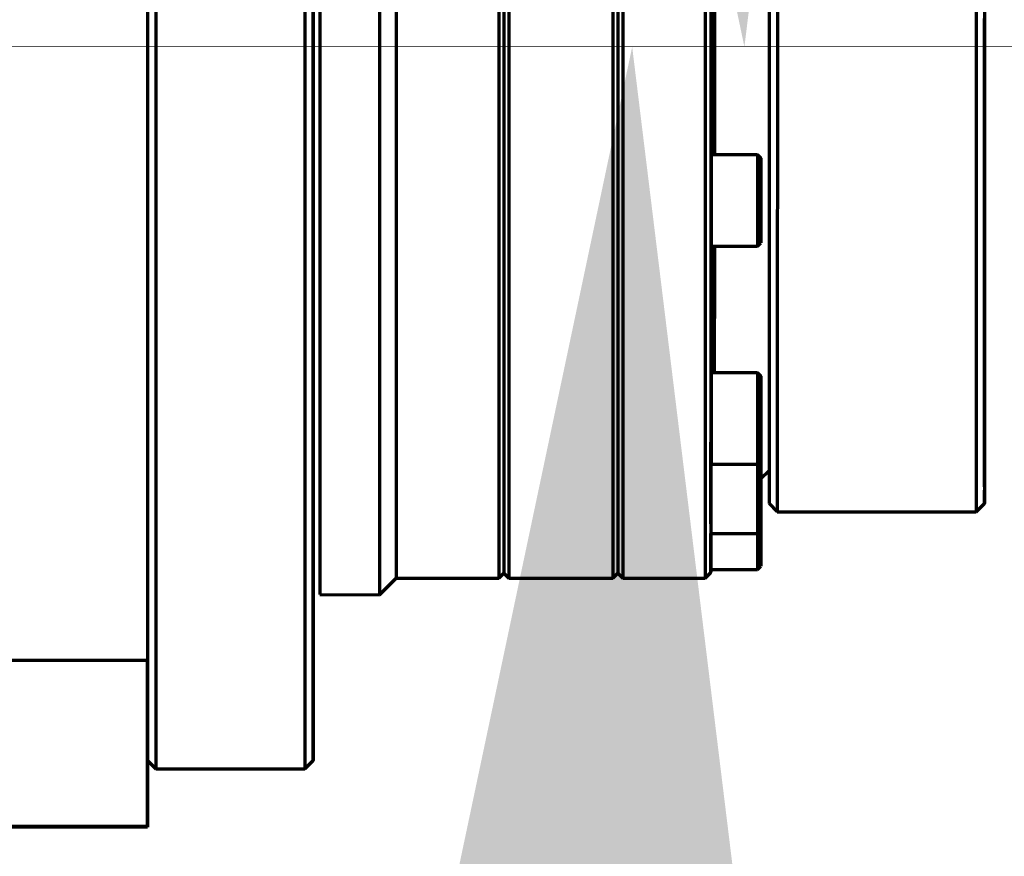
# Model space of a CAD drawing. Header units: millimetres. Extents: x -170 to 6906, y -2212 to 4257.
# Tile 225 of 256: x 6079 to 6138, y -1291 to -1241. Entities that reach past the tile are written whole.
import ezdxf

# ---------------------------------------------------------------- set-up
doc = ezdxf.new("R2010")
doc.units = ezdxf.units.MM
doc.layers.add('1', color=7, linetype='Continuous', true_color=0xffffff)
doc.styles.add('PC_TEXTSTYLE', font='ISOCP.SHX', dxfattribs={"width": 0.707, "bigfont": 'GBCBIG.SHX'})
doc.dimstyles.new('GB_DIMSTYLE', dxfattribs={"dimtxt": 50, "dimasz": 40, "dimexe": 1, "dimexo": 0, "dimgap": 1.5, "dimtad": 1, "dimdec": 1, "dimdsep": 46, "dimtxsty": 'PC_TEXTSTYLE', "dimcen": 0, "dimclrd": 256, "dimclrt": 3, "dimadec": 1, "dimazin": 2, "dimtp": 0.1, "dimtm": 0.1, "dimtfac": 0.71, "dimtdec": 1, "dimtmove": 0, "dimatfit": 3, "dimfxl": 1, "dimtfill": 1, "dimarcsym": 0})

# ---------------------------------------------------------------- blocks, each defined once
blk = doc.blocks.new('*D39')
at = {"lineweight": -2, "transparency": 16777216}
blk.add_line((6407.949, -916.53), (6754.063, -807.296), dxfattribs=at)
at = {"lineweight": 18, "transparency": 16777216}
blk.add_solid([(6752.057, -800.939), (6756.07, -813.654), (6792.209, -795.258)], dxfattribs=at)
at = {"layer": 'Defpoints', "color": 0, "lineweight": 18, "transparency": 16777216}
for p in [(6792.209, -795.258), (5378.621, -1241.387)]:
    blk.add_point(p, dxfattribs=at)
at = {"color": 3, "lineweight": 18, "transparency": 16777216, "insert": (6472.894, -868.24), "char_height": 50, "attachment_point": 5, "rotation": 17.51574, "style": 'PC_TEXTSTYLE', "bg_fill": 3, "box_fill_scale": 1.1, "bg_fill_color": 256, "bg_fill_true_color": 13158600, "bg_fill_transparency": 0}
blk.add_mtext('R1482.3', dxfattribs=at)

msp = doc.modelspace()

# ---------------------------------------------------------------- linework, layer by layer
at = {"lineweight": 18}
msp.add_line((6304.067, -1242.309), (4373.581, -1241.784), dxfattribs=at)
for points in [[(6132.566, -1161.764), (6105.923, -1162.9), (6122.651, -1242.26)], [(6099.105, -1321.607), (6125.747, -1322.759), (6115.88, -1242.258)]]:
    msp.add_solid(points, dxfattribs=at)
at = {"layer": '1', "color": 0, "linetype": 'Continuous', "lineweight": 70}
for p, q in [((6086.645, -1199.264), (6086.633, -1279.264)), ((6123.438, -1248.779), (6120.638, -1248.779)), ((6123.638, -1248.979), (6123.438, -1248.779)), ((6123.638, -1250.195), (6123.638, -1251.34)), ((6123.638, -1250.385), (6123.638, -1250.195)), ((6123.638, -1251.718), (6123.638, -1250.385)), ((6123.638, -1251.34), (6123.637, -1252.674)), ((6123.637, -1252.863), (6123.638, -1251.718)), ((6123.637, -1252.674), (6123.637, -1252.863)), ((6120.637, -1254.279), (6123.437, -1254.279)), ((6123.437, -1254.279), (6123.637, -1254.079)), ((6123.436, -1261.927), (6120.636, -1261.926)), ((6123.636, -1262.127), (6123.436, -1261.927)), ((6123.636, -1263.343), (6123.636, -1264.487)), ((6123.636, -1263.532), (6123.636, -1263.343)), ((6123.636, -1264.866), (6123.636, -1263.532)), ((6123.636, -1264.487), (6123.636, -1265.821)), ((6123.636, -1266.011), (6123.636, -1264.866)), ((6123.636, -1265.821), (6123.636, -1266.011)), ((6120.635, -1267.426), (6123.435, -1267.427)), ((6123.435, -1267.427), (6123.635, -1267.227)), ((6123.635, -1267.524), (6123.635, -1268.669)), ((6123.635, -1267.713), (6123.635, -1267.524)), ((6123.635, -1269.047), (6123.635, -1267.713)), ((6123.635, -1268.301), (6124.135, -1267.801)), ((6123.635, -1268.669), (6123.635, -1270.003)), ((6123.635, -1270.192), (6123.635, -1269.047)), ((6123.635, -1270.003), (6123.635, -1270.192)), ((6124.135, -1269.801), (6124.635, -1270.301)), ((6136.635, -1270.303), (6137.135, -1269.803)), ((6124.635, -1270.301), (6136.635, -1270.303)), ((6123.635, -1270.836), (6123.635, -1272.169)), ((6123.635, -1272.359), (6123.635, -1271.214)), ((6120.635, -1271.59), (6120.635, -1271.608)), ((6120.635, -1271.608), (6123.435, -1271.608)), ((6123.435, -1271.608), (6123.635, -1271.408)), ((6123.635, -1272.169), (6123.635, -1272.359)), ((6123.434, -1273.775), (6123.634, -1273.575)), ((6107.834, -1274.299), (6108.134, -1273.999)), ((6108.134, -1273.999), (6108.434, -1274.299)), ((6114.709, -1274.3), (6115.009, -1274)), ((6115.009, -1274), (6115.309, -1274.3)), ((6120.284, -1274.301), (6120.634, -1273.951)), ((6120.634, -1273.774), (6123.434, -1273.775)), ((6100.634, -1275.298), (6101.634, -1274.298)), ((6101.634, -1274.298), (6107.834, -1274.299)), ((6108.434, -1274.299), (6114.709, -1274.3)), ((6115.309, -1274.3), (6120.284, -1274.301)), ((6097.034, -1275.297), (6100.634, -1275.298)), ((6086.633, -1279.264), (6068.633, -1279.261)), ((6086.633, -1279.264), (6086.632, -1289.27)), ((6086.632, -1289.322), (6086.634, -1279.328)), ((6086.633, -1285.296), (6087.133, -1285.796)), ((6096.133, -1285.797), (6096.633, -1285.297)), ((6087.133, -1285.796), (6096.133, -1285.797)), ((6086.632, -1289.27), (6068.632, -1289.267)), ((6086.632, -1289.322), (6068.632, -1289.319)), ((6086.632, -1289.27), (6086.632, -1289.322))]:
    msp.add_line(p, q, dxfattribs=at)
for centre, major_axis, start_param, end_param in [((6087.139, -1239.296), (-0.007, -46.5), 3.141613, 5.104485), ((6096.139, -1239.297), (-0.007, -46.5), 3.141613, 5.104485), ((6086.639, -1239.296), (-0.007, -46), 3.141613, 6.283185), ((6097.039, -1239.297), (0.005, 36), 0, 1.962892), ((6100.639, -1239.298), (-0.005, -36), 3.141613, 5.104485), ((6101.639, -1239.298), (-0.005, -35), 3.141613, 5.104485), ((6107.839, -1239.299), (-0.005, -35), 3.141613, 5.104485), ((6108.139, -1239.299), (-0.005, -34.7), 3.141613, 5.104485), ((6108.439, -1239.299), (-0.005, -35), 3.141613, 5.104485), ((6114.714, -1239.3), (-0.005, -35), 3.141613, 5.104485), ((6115.014, -1239.3), (-0.005, -34.7), 3.141613, 5.104485), ((6115.314, -1239.3), (-0.005, -35), 3.141613, 5.104485), ((6120.289, -1239.301), (-0.005, -35), 3.141613, 5.104485), ((6124.639, -1239.301), (0.004, 31), 0, 3.141572), ((6136.639, -1239.303), (-0.004, -31), 3.141613, 6.283185), ((6124.139, -1239.301), (-0.004, -30.5), 3.141613, 6.283185), ((6137.139, -1239.303), (0.004, 30.5), 0, 3.372418), ((6120.639, -1239.301), (-0.005, -34.65), 4.602955, 5.082416), ((6120.839, -1239.301), (0.004, 29), 1.520909, 1.904969), ((6137.138, -1245.426), (-0.001, -5.75), 0, 2.534496), ((6137.138, -1245.426), (-0.001, -5.75), 3.757852, 6.283185), ((6137.139, -1239.303), (0.004, 30.5), 4.442425, 4.66322), ((6137.139, -1239.303), (-0.001, -8), 4.900999, 6.283185), ((6137.139, -1239.303), (-0.001, -8), 0, 1.378488), ((6137.139, -1239.304), (0, -1.5), 5.67995, 6.886455), ((6120.639, -1239.301), (-0.005, -34.65), 1.292661, 1.367373), ((6137.138, -1249.253), (0, 2.5), 5.689038, 6.877365), ((6120.638, -1251.529), (0, -2.75), 3.140888, 4.822727), ((6120.638, -1251.564), (0, -2.75), 3.140472, 6.282064), ((6123.438, -1251.529), (0, -2.75), 3.141613, 5.104484), ((6120.639, -1239.301), (-0.005, -34.65), 1.199563, 1.274003), ((6137.137, -1254.085), (-0.001, -5.75), 0, 2.101644), ((6137.137, -1254.085), (-0.001, -5.75), 4.197282, 6.283185), ((6137.137, -1254.085), (-0.001, -5.75), 0, 2.101546), ((6137.137, -1254.085), (-0.001, -5.75), 4.19738, 6.283185), ((6137.139, -1239.303), (0.004, 30.5), 4.065532, 4.307336), ((6137.138, -1249.253), (0, -2), 6.003358, 6.563059), ((6137.138, -1249.253), (0, -2), 6.003358, 6.563059), ((6120.638, -1251.529), (0, 2.75), 1.681134, 2.24465), ((6101.639, -1239.298), (-0.005, -35), 5.104485, 6.283185), ((6107.839, -1239.299), (-0.005, -35), 5.104485, 6.283185), ((6108.139, -1239.299), (-0.005, -34.7), 5.104485, 6.283185), ((6108.439, -1239.299), (-0.005, -35), 5.104485, 6.283185), ((6114.714, -1239.3), (-0.005, -35), 5.104485, 6.283185), ((6115.014, -1239.3), (-0.005, -34.7), 5.104485, 6.283185), ((6115.314, -1239.3), (-0.005, -35), 5.104485, 6.283185), ((6120.289, -1239.301), (-0.005, -35), 5.104485, 6.283185), ((6123.438, -1251.529), (0, -2.75), 5.104484, 6.283185), ((6097.039, -1239.297), (0.005, 36), 1.962892, 3.141613), ((6100.639, -1239.298), (-0.005, -36), 5.104485, 6.283185), ((6120.639, -1239.301), (-0.005, -34.65), 5.126554, 5.606015), ((6120.638, -1251.529), (0, -2.75), 5.386243, 6.283595), ((6120.639, -1239.301), (-0.005, -34.65), 0.937763, 1.155425), ((6120.839, -1239.301), (0.004, 29), 2.115063, 2.465841), ((6120.637, -1258.796), (0, -2.75), 3.141183, 6.282775), ((6087.139, -1239.296), (-0.007, -46.5), 5.104485, 6.283185), ((6096.139, -1239.297), (-0.007, -46.5), 5.104485, 6.283185), ((6137.137, -1259.102), (0, 1.75), 5.256399, 7.310004), ((6137.137, -1259.102), (0, 1.75), 5.256399, 7.310004), ((6137.137, -1259.102), (0, -1.5), 5.67995, 6.886455), ((6120.639, -1239.301), (-0.005, -34.65), 0.685547, 0.893626), ((6137.139, -1239.303), (0.004, 30.5), 3.638275, 3.939279), ((6137.136, -1263.324), (0, 2.5), 5.689038, 6.877365), ((6120.636, -1264.676), (0, -2.75), 3.14052, 5.346326), ((6123.436, -1264.677), (0, -2.75), 3.141613, 5.104484), ((6137.136, -1263.324), (0, -2), 6.003358, 6.563059), ((6123.436, -1264.677), (0, -2.75), 5.104484, 6.283185), ((6137.135, -1267.303), (0, 1.75), 5.256399, 7.310004), ((6120.635, -1268.858), (0, -2.75), 2.118203, 5.608125), ((6120.636, -1264.676), (0, 2.75), 2.204733, 2.768249), ((6120.636, -1264.676), (0, -2.75), 5.909841, 6.283784), ((6120.639, -1239.301), (-0.005, -34.65), 5.650152, 5.867814), ((6120.635, -1268.872), (0, -2.75), 4.158652, 6.281961), ((6120.639, -1239.301), (-0.005, -34.65), 0.414165, 0.623734), ((6123.435, -1268.858), (0, -2.75), 4.164953, 5.104484), ((6120.635, -1271.024), (0, -2.75), 3.141011, 5.869925), ((6137.135, -1267.303), (0, -1.5), 5.67995, 6.886455), ((6123.435, -1268.858), (0, -2.75), 5.104484, 6.283185), ((6120.635, -1268.858), (0, 2.75), 2.466533, 3.030048), ((6120.639, -1239.301), (-0.005, -34.65), 5.911952, 6.129614), ((6120.639, -1239.301), (-0.005, -34.65), 6.173751, 6.653212), ((6123.435, -1271.025), (0, -2.75), 4.926003, 5.104484), ((6123.435, -1271.025), (0, -2.75), 5.104484, 6.283185), ((6123.635, -1271.025), (0, -2.55), 5.104484, 6.283185), ((6120.635, -1271.024), (0, 2.75), 2.728332, 3.141009)]:
    msp.add_ellipse(centre, major_axis=major_axis, ratio=0.000004, start_param=start_param, end_param=end_param, dxfattribs=at)
for centre, major_axis in [((6096.639, -1239.297), (0.007, 46)), ((6123.638, -1251.529), (0, -2.55)), ((6123.636, -1264.677), (0, -2.55)), ((6123.635, -1268.858), (0, -2.55))]:
    msp.add_ellipse(centre, major_axis=major_axis, ratio=0.000004, dxfattribs=at)
for points, knots in [([(6120.638, -1250.459), (6120.638, -1249.634), (6120.638, -1248.796), (6120.638, -1247.097), (6120.638, -1246.289), (6120.639, -1244.436), (6120.639, -1243.505), (6120.639, -1241.632), (6120.639, -1240.729), (6120.639, -1239.743)], [0, 0, 0, 0, 0.2314011, 0.2314011, 0.4628023, 0.4628023, 0.6942034, 0.6942034, 0.9256045, 0.9256045, 0.9256045, 0.9256045]), ([(6096.638, -1250.075), (6096.638, -1249.546), (6096.638, -1249.013), (6096.638, -1247.939), (6096.638, -1247.431), (6096.638, -1246.854), (6096.638, -1245.699), (6096.639, -1244.538), (6096.639, -1242.203), (6096.639, -1241.078), (6096.639, -1239.848)], [0.0524278, 0.0524278, 0.0524278, 0.0524278, 0.1048556, 0.1048556, 0.1572834, 0.1572834, 0.1572834, 0.2097112, 0.2097112, 0.2621391, 0.2621391, 0.2621391, 0.2621391]), ([(6137.138, -1251.175), (6137.138, -1251.157), (6137.138, -1251.131), (6137.138, -1251.062), (6137.138, -1251.019), (6137.138, -1250.956), (6137.138, -1250.943), (6137.138, -1250.916), (6137.138, -1250.875), (6137.138, -1250.829), (6137.138, -1250.734), (6137.138, -1250.664), (6137.138, -1250.568), (6137.138, -1250.549), (6137.138, -1250.509), (6137.138, -1250.448), (6137.138, -1250.385), (6137.138, -1250.256), (6137.138, -1250.165), (6137.138, -1250.047), (6137.138, -1250.023), (6137.138, -1249.974), (6137.138, -1249.95), (6137.138, -1249.876), (6137.138, -1249.826), (6137.138, -1249.675), (6137.138, -1249.572), (6137.138, -1249.415), (6137.138, -1249.362), (6137.138, -1249.282), (6137.138, -1249.256), (6137.138, -1249.202), (6137.138, -1249.175), (6137.138, -1249.041), (6137.138, -1248.935), (6137.138, -1248.723), (6137.138, -1248.618), (6137.138, -1248.487), (6137.138, -1248.46), (6137.138, -1248.409), (6137.138, -1248.331), (6137.138, -1248.256), (6137.138, -1248.107), (6137.138, -1248.01), (6137.138, -1247.869), (6137.138, -1247.823), (6137.138, -1247.732), (6137.138, -1247.687), (6137.138, -1247.558), (6137.138, -1247.476), (6137.138, -1247.322), (6137.138, -1247.25), (6137.138, -1247.182)], [0, 0, 0, 0, 0.0625, 0.0625, 0.125, 0.125, 0.140625, 0.140625, 0.15625, 0.1875, 0.1875, 0.25, 0.25, 0.265625, 0.265625, 0.28125, 0.3125, 0.3125, 0.375, 0.375, 0.390625, 0.390625, 0.40625, 0.40625, 0.4375, 0.4375, 0.5, 0.5, 0.53125, 0.53125, 0.546875, 0.546875, 0.5625, 0.5625, 0.625, 0.625, 0.6875, 0.6875, 0.703125, 0.703125, 0.71875, 0.75, 0.75, 0.8125, 0.8125, 0.84375, 0.84375, 0.875, 0.875, 0.9375, 0.9375, 1, 1, 1, 1]), ([(6137.138, -1247.182), (6137.138, -1247.25), (6137.138, -1247.322), (6137.138, -1247.477), (6137.138, -1247.559), (6137.138, -1247.667), (6137.138, -1247.689), (6137.138, -1247.734), (6137.138, -1247.801), (6137.138, -1247.871), (6137.138, -1248.011), (6137.138, -1248.107), (6137.138, -1248.257), (6137.138, -1248.307), (6137.138, -1248.384), (6137.138, -1248.41), (6137.138, -1248.462), (6137.138, -1248.488), (6137.138, -1248.619), (6137.138, -1248.724), (6137.138, -1248.935), (6137.138, -1249.042), (6137.138, -1249.175), (6137.138, -1249.202), (6137.138, -1249.256), (6137.138, -1249.282), (6137.138, -1249.362), (6137.138, -1249.415), (6137.138, -1249.572), (6137.138, -1249.674), (6137.138, -1249.825), (6137.138, -1249.875), (6137.138, -1249.949), (6137.138, -1249.973), (6137.138, -1250.022), (6137.138, -1250.046), (6137.138, -1250.165), (6137.138, -1250.256), (6137.138, -1250.428), (6137.138, -1250.509), (6137.138, -1250.605), (6137.138, -1250.624), (6137.138, -1250.661), (6137.138, -1250.679), (6137.138, -1250.732), (6137.138, -1250.765), (6137.138, -1250.861), (6137.138, -1250.918), (6137.138, -1250.98), (6137.138, -1250.992), (6137.138, -1251.016), (6137.138, -1251.027), (6137.138, -1251.059), (6137.138, -1251.079), (6137.138, -1251.131), (6137.138, -1251.157), (6137.138, -1251.176)], [0, 0, 0, 0, 0.0625, 0.0625, 0.125, 0.125, 0.140625, 0.140625, 0.15625, 0.1875, 0.1875, 0.25, 0.25, 0.28125, 0.28125, 0.296875, 0.296875, 0.3125, 0.3125, 0.375, 0.375, 0.4375, 0.4375, 0.453125, 0.453125, 0.46875, 0.46875, 0.5, 0.5, 0.5625, 0.5625, 0.59375, 0.59375, 0.609375, 0.609375, 0.625, 0.625, 0.6875, 0.6875, 0.75, 0.75, 0.765625, 0.765625, 0.78125, 0.78125, 0.8125, 0.8125, 0.875, 0.875, 0.890625, 0.890625, 0.90625, 0.90625, 0.9375, 0.9375, 1, 1, 1, 1]), ([(6137.138, -1248.393), (6137.138, -1248.407), (6137.138, -1248.421), (6137.138, -1248.461), (6137.138, -1248.487), (6137.138, -1248.618), (6137.138, -1248.723), (6137.138, -1248.934), (6137.138, -1249.041), (6137.138, -1249.174), (6137.138, -1249.201), (6137.138, -1249.255), (6137.138, -1249.282), (6137.138, -1249.362), (6137.138, -1249.414), (6137.138, -1249.571), (6137.138, -1249.674), (6137.138, -1249.824), (6137.138, -1249.874), (6137.138, -1249.948), (6137.138, -1249.973), (6137.138, -1250.021), (6137.138, -1250.045), (6137.138, -1250.164), (6137.138, -1250.255), (6137.138, -1250.427), (6137.138, -1250.508), (6137.138, -1250.604), (6137.138, -1250.623), (6137.138, -1250.66), (6137.138, -1250.678), (6137.138, -1250.731), (6137.138, -1250.764), (6137.138, -1250.86), (6137.138, -1250.917), (6137.138, -1250.979), (6137.138, -1250.992), (6137.138, -1251.015), (6137.138, -1251.026), (6137.138, -1251.058), (6137.138, -1251.078), (6137.138, -1251.13), (6137.138, -1251.157), (6137.138, -1251.175)], [0, 0, 0, 0, 0.011772, 0.011772, 0.033732, 0.033732, 0.121575, 0.121575, 0.209417, 0.209417, 0.231378, 0.231378, 0.253339, 0.253339, 0.29726, 0.29726, 0.385102, 0.385102, 0.429024, 0.429024, 0.450984, 0.450984, 0.472945, 0.472945, 0.560787, 0.560787, 0.64863, 0.64863, 0.670591, 0.670591, 0.692551, 0.692551, 0.736472, 0.736472, 0.824315, 0.824315, 0.846276, 0.846276, 0.868236, 0.868236, 0.912157, 0.912157, 1, 1, 1, 1]), ([(6137.138, -1251.175), (6137.138, -1251.156), (6137.138, -1251.13), (6137.138, -1251.061), (6137.138, -1251.019), (6137.138, -1250.956), (6137.138, -1250.943), (6137.138, -1250.916), (6137.138, -1250.874), (6137.138, -1250.829), (6137.138, -1250.733), (6137.138, -1250.663), (6137.138, -1250.567), (6137.138, -1250.548), (6137.138, -1250.508), (6137.138, -1250.447), (6137.138, -1250.384), (6137.138, -1250.255), (6137.138, -1250.165), (6137.138, -1250.046), (6137.138, -1250.022), (6137.138, -1249.974), (6137.138, -1249.949), (6137.138, -1249.875), (6137.138, -1249.825), (6137.138, -1249.674), (6137.138, -1249.571), (6137.138, -1249.414), (6137.138, -1249.361), (6137.138, -1249.282), (6137.138, -1249.255), (6137.138, -1249.201), (6137.138, -1249.174), (6137.138, -1249.041), (6137.138, -1248.934), (6137.138, -1248.722), (6137.138, -1248.617), (6137.138, -1248.486), (6137.138, -1248.46), (6137.138, -1248.426), (6137.138, -1248.418), (6137.138, -1248.41)], [0, 0, 0, 0, 0.08829, 0.08829, 0.176581, 0.176581, 0.198654, 0.198654, 0.220726, 0.264871, 0.264871, 0.353162, 0.353162, 0.375235, 0.375235, 0.397307, 0.441452, 0.441452, 0.529743, 0.529743, 0.551816, 0.551816, 0.573888, 0.573888, 0.618033, 0.618033, 0.706324, 0.706324, 0.750469, 0.750469, 0.772542, 0.772542, 0.794614, 0.794614, 0.882905, 0.882905, 0.971195, 0.971195, 0.993268, 0.993268, 1, 1, 1, 1]), ([(6120.636, -1263.406), (6120.636, -1262.849), (6120.636, -1262.254), (6120.636, -1260.988), (6120.636, -1260.288), (6120.637, -1258.928), (6120.637, -1258.219), (6120.637, -1256.744), (6120.637, -1255.932), (6120.637, -1255.183), (6120.637, -1253.684), (6120.637, -1252.109), (6120.638, -1250.459)], [0.160158, 0.160158, 0.160158, 0.160158, 0.3281264, 0.3281264, 0.4960948, 0.4960948, 0.6640632, 0.6640632, 0.8320316, 0.8320316, 0.8320316, 1, 1, 1, 1]), ([(6120.637, -1255.78), (6120.637, -1256.595), (6120.637, -1257.377), (6120.637, -1258.878), (6120.637, -1259.624), (6120.636, -1260.941), (6120.636, -1261.564), (6120.636, -1262.738), (6120.636, -1263.318), (6120.636, -1263.804), (6120.636, -1264.775), (6120.636, -1265.602), (6120.636, -1266.285)], [0.087858, 0.087858, 0.087858, 0.087858, 0.1757161, 0.1757161, 0.2635741, 0.2635741, 0.3514321, 0.3514321, 0.4392901, 0.4392901, 0.4392901, 0.5271482, 0.5271482, 0.5271482, 0.5271482]), ([(6137.136, -1260.338), (6137.136, -1260.313), (6137.136, -1260.286), (6137.136, -1260.229), (6137.136, -1260.198), (6137.136, -1260.148), (6137.136, -1260.131), (6137.136, -1260.096), (6137.136, -1260.078), (6137.136, -1260.022), (6137.136, -1259.984), (6137.136, -1259.863), (6137.136, -1259.777), (6137.136, -1259.662), (6137.136, -1259.639), (6137.136, -1259.592), (6137.136, -1259.568), (6137.136, -1259.497), (6137.136, -1259.4), (6137.136, -1259.3), (6137.136, -1259.225), (6137.136, -1259.199), (6137.137, -1259.148), (6137.137, -1259.122), (6137.137, -1258.994), (6137.137, -1258.891), (6137.137, -1258.738), (6137.137, -1258.687), (6137.137, -1258.611), (6137.137, -1258.586), (6137.137, -1258.535), (6137.137, -1258.51), (6137.137, -1258.386), (6137.137, -1258.29), (6137.137, -1258.197)], [0, 0, 0, 0, 0.0625, 0.0625, 0.125, 0.125, 0.15625, 0.15625, 0.1875, 0.1875, 0.25, 0.25, 0.375, 0.375, 0.40625, 0.40625, 0.4375, 0.4375, 0.5, 0.5625, 0.5625, 0.59375, 0.59375, 0.625, 0.625, 0.75, 0.75, 0.8125, 0.8125, 0.84375, 0.84375, 0.875, 0.875, 1, 1, 1, 1]), ([(6137.137, -1258.197), (6137.137, -1258.29), (6137.137, -1258.386), (6137.137, -1258.534), (6137.137, -1258.584), (6137.137, -1258.66), (6137.137, -1258.685), (6137.137, -1258.736), (6137.137, -1258.762), (6137.137, -1258.891), (6137.137, -1258.993), (6137.136, -1259.146), (6137.136, -1259.197), (6137.136, -1259.273), (6137.136, -1259.298), (6137.136, -1259.349), (6137.136, -1259.374), (6137.136, -1259.497), (6137.136, -1259.592), (6137.136, -1259.729), (6137.136, -1259.774), (6137.136, -1259.839), (6137.136, -1259.86), (6137.136, -1259.902), (6137.136, -1259.923), (6137.136, -1259.983), (6137.136, -1260.06), (6137.136, -1260.13), (6137.136, -1260.18), (6137.136, -1260.196), (6137.136, -1260.227), (6137.136, -1260.242), (6137.136, -1260.286), (6137.136, -1260.313), (6137.136, -1260.338)], [0, 0, 0, 0, 0.125, 0.125, 0.1875, 0.1875, 0.21875, 0.21875, 0.25, 0.25, 0.375, 0.375, 0.4375, 0.4375, 0.46875, 0.46875, 0.5, 0.5, 0.625, 0.625, 0.6875, 0.6875, 0.71875, 0.71875, 0.75, 0.75, 0.8125, 0.875, 0.875, 0.90625, 0.90625, 0.9375, 0.9375, 1, 1, 1, 1]), ([(6096.634, -1275.696), (6096.634, -1275.718), (6096.634, -1275.516), (6096.634, -1274.596), (6096.634, -1273.881), (6096.635, -1271.955), (6096.635, -1270.734), (6096.635, -1269.346), (6096.635, -1268.652), (6096.635, -1267.911), (6096.635, -1266.332), (6096.636, -1265.46), (6096.636, -1263.764), (6096.636, -1262.88), (6096.636, -1261.961), (6096.636, -1261.501), (6096.636, -1261.032), (6096.636, -1260.077), (6096.636, -1259.562), (6096.636, -1259.095)], [0, 0, 0, 0, 0.1080114, 0.1080114, 0.21951, 0.21951, 0.3310085, 0.3310085, 0.3310085, 0.4425071, 0.4425071, 0.5540057, 0.5540057, 0.6655043, 0.6655043, 0.6655043, 0.7770028, 0.7770028, 0.8885014, 0.8885014, 0.8885014, 0.8885014]), ([(6137.136, -1260.337), (6137.136, -1260.312), (6137.136, -1260.286), (6137.137, -1260.228), (6137.137, -1260.197), (6137.137, -1260.148), (6137.137, -1260.131), (6137.137, -1260.095), (6137.137, -1260.077), (6137.137, -1260.022), (6137.137, -1259.983), (6137.137, -1259.891), (6137.137, -1259.837), (6137.137, -1259.781)], [0, 0, 0, 0, 0.18917, 0.18917, 0.378339, 0.378339, 0.472924, 0.472924, 0.567509, 0.567509, 0.756679, 0.756679, 1, 1, 1, 1]), ([(6137.137, -1259.835), (6137.137, -1259.85), (6137.137, -1259.866), (6137.137, -1259.902), (6137.137, -1259.922), (6137.137, -1259.983), (6137.137, -1260.06), (6137.137, -1260.13), (6137.137, -1260.179), (6137.137, -1260.195), (6137.136, -1260.227), (6137.136, -1260.242), (6137.136, -1260.286), (6137.136, -1260.312), (6137.136, -1260.337)], [0, 0, 0, 0, 0.073931, 0.073931, 0.176827, 0.176827, 0.382621, 0.588414, 0.588414, 0.69131, 0.69131, 0.794207, 0.794207, 1, 1, 1, 1]), ([(6137.136, -1265.246), (6137.136, -1265.228), (6137.136, -1265.202), (6137.136, -1265.133), (6137.136, -1265.09), (6137.136, -1265.027), (6137.136, -1265.014), (6137.136, -1264.987), (6137.136, -1264.946), (6137.136, -1264.9), (6137.136, -1264.805), (6137.136, -1264.735), (6137.136, -1264.639), (6137.136, -1264.619), (6137.136, -1264.58), (6137.136, -1264.519), (6137.136, -1264.456), (6137.136, -1264.327), (6137.136, -1264.236), (6137.136, -1264.118), (6137.136, -1264.094), (6137.136, -1264.045), (6137.136, -1264.021), (6137.136, -1263.947), (6137.136, -1263.897), (6137.136, -1263.745), (6137.136, -1263.643), (6137.136, -1263.486), (6137.136, -1263.433), (6137.136, -1263.353), (6137.136, -1263.326), (6137.136, -1263.273), (6137.136, -1263.246), (6137.136, -1263.112), (6137.136, -1263.006), (6137.136, -1262.794), (6137.136, -1262.689), (6137.136, -1262.557), (6137.136, -1262.531), (6137.136, -1262.479), (6137.136, -1262.402), (6137.136, -1262.327), (6137.136, -1262.178), (6137.136, -1262.081), (6137.136, -1261.94), (6137.136, -1261.894), (6137.136, -1261.803), (6137.136, -1261.758), (6137.136, -1261.629), (6137.136, -1261.547), (6137.136, -1261.393), (6137.136, -1261.32), (6137.136, -1261.253)], [0, 0, 0, 0, 0.0625, 0.0625, 0.125, 0.125, 0.140625, 0.140625, 0.15625, 0.1875, 0.1875, 0.25, 0.25, 0.265625, 0.265625, 0.28125, 0.3125, 0.3125, 0.375, 0.375, 0.390625, 0.390625, 0.40625, 0.40625, 0.4375, 0.4375, 0.5, 0.5, 0.53125, 0.53125, 0.546875, 0.546875, 0.5625, 0.5625, 0.625, 0.625, 0.6875, 0.6875, 0.703125, 0.703125, 0.71875, 0.75, 0.75, 0.8125, 0.8125, 0.84375, 0.84375, 0.875, 0.875, 0.9375, 0.9375, 1, 1, 1, 1]), ([(6137.136, -1261.253), (6137.136, -1261.321), (6137.136, -1261.393), (6137.136, -1261.548), (6137.136, -1261.63), (6137.136, -1261.738), (6137.136, -1261.76), (6137.136, -1261.805), (6137.136, -1261.872), (6137.136, -1261.941), (6137.136, -1262.082), (6137.136, -1262.178), (6137.136, -1262.327), (6137.136, -1262.378), (6137.136, -1262.455), (6137.136, -1262.481), (6137.136, -1262.533), (6137.136, -1262.559), (6137.136, -1262.689), (6137.136, -1262.795), (6137.136, -1263.006), (6137.136, -1263.112), (6137.136, -1263.246), (6137.136, -1263.273), (6137.136, -1263.326), (6137.136, -1263.353), (6137.136, -1263.433), (6137.136, -1263.486), (6137.136, -1263.643), (6137.136, -1263.745), (6137.136, -1263.896), (6137.136, -1263.946), (6137.136, -1264.02), (6137.136, -1264.044), (6137.136, -1264.093), (6137.136, -1264.117), (6137.136, -1264.236), (6137.136, -1264.326), (6137.136, -1264.498), (6137.136, -1264.58), (6137.136, -1264.676), (6137.136, -1264.695), (6137.136, -1264.732), (6137.136, -1264.75), (6137.136, -1264.802), (6137.136, -1264.836), (6137.136, -1264.931), (6137.136, -1264.988), (6137.136, -1265.051), (6137.136, -1265.063), (6137.136, -1265.086), (6137.136, -1265.098), (6137.136, -1265.13), (6137.136, -1265.149), (6137.136, -1265.202), (6137.136, -1265.228), (6137.136, -1265.246)], [0, 0, 0, 0, 0.0625, 0.0625, 0.125, 0.125, 0.140625, 0.140625, 0.15625, 0.1875, 0.1875, 0.25, 0.25, 0.28125, 0.28125, 0.296875, 0.296875, 0.3125, 0.3125, 0.375, 0.375, 0.4375, 0.4375, 0.453125, 0.453125, 0.46875, 0.46875, 0.5, 0.5, 0.5625, 0.5625, 0.59375, 0.59375, 0.609375, 0.609375, 0.625, 0.625, 0.6875, 0.6875, 0.75, 0.75, 0.765625, 0.765625, 0.78125, 0.78125, 0.8125, 0.8125, 0.875, 0.875, 0.890625, 0.890625, 0.90625, 0.90625, 0.9375, 0.9375, 1, 1, 1, 1]), ([(6120.636, -1266.285), (6120.636, -1266.626), (6120.636, -1266.928), (6120.635, -1267.455), (6120.635, -1267.668), (6120.635, -1268.061), (6120.635, -1268.212), (6120.635, -1268.423), (6120.635, -1268.482), (6120.635, -1268.497)], [0.5271482, 0.5271482, 0.5271482, 0.5271482, 0.6150062, 0.6150062, 0.7028642, 0.7028642, 0.7907223, 0.7907223, 0.8785803, 0.8785803, 0.8785803, 0.8785803]), ([(6137.135, -1268.538), (6137.135, -1268.514), (6137.135, -1268.487), (6137.135, -1268.429), (6137.135, -1268.398), (6137.135, -1268.349), (6137.135, -1268.332), (6137.135, -1268.297), (6137.135, -1268.279), (6137.135, -1268.223), (6137.135, -1268.184), (6137.135, -1268.064), (6137.135, -1267.978), (6137.135, -1267.863), (6137.135, -1267.84), (6137.135, -1267.793), (6137.135, -1267.769), (6137.135, -1267.697), (6137.135, -1267.601), (6137.135, -1267.501), (6137.135, -1267.425), (6137.135, -1267.4), (6137.135, -1267.349), (6137.135, -1267.323), (6137.135, -1267.194), (6137.135, -1267.092), (6137.135, -1266.939), (6137.135, -1266.888), (6137.135, -1266.812), (6137.135, -1266.786), (6137.136, -1266.736), (6137.136, -1266.711), (6137.136, -1266.587), (6137.136, -1266.491), (6137.136, -1266.397)], [0, 0, 0, 0, 0.0625, 0.0625, 0.125, 0.125, 0.15625, 0.15625, 0.1875, 0.1875, 0.25, 0.25, 0.375, 0.375, 0.40625, 0.40625, 0.4375, 0.4375, 0.5, 0.5625, 0.5625, 0.59375, 0.59375, 0.625, 0.625, 0.75, 0.75, 0.8125, 0.8125, 0.84375, 0.84375, 0.875, 0.875, 1, 1, 1, 1]), ([(6137.136, -1266.397), (6137.136, -1266.491), (6137.136, -1266.587), (6137.135, -1266.735), (6137.135, -1266.785), (6137.135, -1266.86), (6137.135, -1266.886), (6137.135, -1266.937), (6137.135, -1266.963), (6137.135, -1267.092), (6137.135, -1267.194), (6137.135, -1267.347), (6137.135, -1267.398), (6137.135, -1267.474), (6137.135, -1267.499), (6137.135, -1267.549), (6137.135, -1267.574), (6137.135, -1267.698), (6137.135, -1267.793), (6137.135, -1267.93), (6137.135, -1267.974), (6137.135, -1268.04), (6137.135, -1268.061), (6137.135, -1268.103), (6137.135, -1268.124), (6137.135, -1268.184), (6137.135, -1268.261), (6137.135, -1268.331), (6137.135, -1268.381), (6137.135, -1268.397), (6137.135, -1268.428), (6137.135, -1268.443), (6137.135, -1268.487), (6137.135, -1268.514), (6137.135, -1268.538)], [0, 0, 0, 0, 0.125, 0.125, 0.1875, 0.1875, 0.21875, 0.21875, 0.25, 0.25, 0.375, 0.375, 0.4375, 0.4375, 0.46875, 0.46875, 0.5, 0.5, 0.625, 0.625, 0.6875, 0.6875, 0.71875, 0.71875, 0.75, 0.75, 0.8125, 0.875, 0.875, 0.90625, 0.90625, 0.9375, 0.9375, 1, 1, 1, 1]), ([(6120.635, -1268.497), (6120.635, -1268.527), (6120.635, -1268.367), (6120.635, -1267.849), (6120.635, -1267.677), (6120.635, -1267.476)], [0.8785803, 0.8785803, 0.8785803, 0.8785803, 0.9664383, 0.9664383, 1, 1, 1, 1])]:
    msp.add_open_spline(points, degree=3, knots=knots, dxfattribs=at)
for points in [[(6120.639, -1246.25), (6120.638, -1247.125), (6120.638, -1247.987), (6120.638, -1248.838)], [(6096.637, -1253.207), (6096.637, -1252.178), (6096.638, -1251.134), (6096.638, -1250.075)], [(6120.638, -1250.491), (6120.638, -1252.353), (6120.637, -1254.152), (6120.637, -1255.78)], [(6096.636, -1259.095), (6096.637, -1257.227), (6096.637, -1255.264), (6096.637, -1253.207)], [(6120.636, -1266.162), (6120.636, -1265.408), (6120.636, -1264.468), (6120.636, -1263.406)]]:
    msp.add_open_spline(points, degree=3, dxfattribs=at)

# ---------------------------------------------------------------- next in the draw order: dimensions: what is measured, and where the dimension line sits
at = {"lineweight": 18}
dim = msp.add_radius_dim(center=(5378.621, -1241.387), mpoint=(6792.209, -795.258), dimstyle='GB_DIMSTYLE', dxfattribs=at)
dim.commit()
dim.dimension.update_dxf_attribs({"geometry": '*D39', "text_midpoint": (6480.871, -893.516), "dimtype": 164})

doc.saveas('drawing.dxf')
